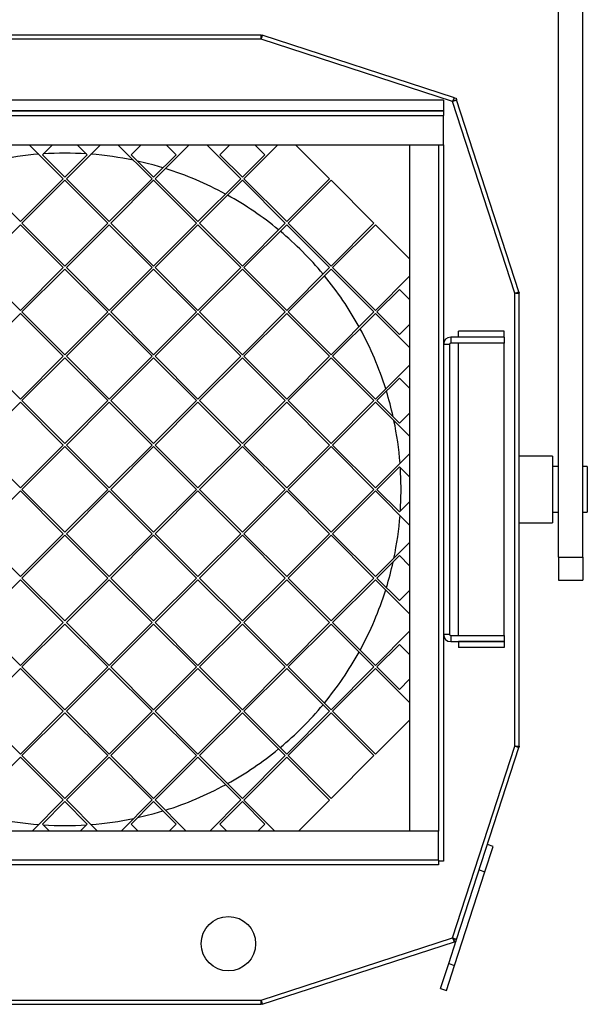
# Model space of a CAD drawing. Header units: millimetres. Extents: x 6 to 1085, y -668 to 515.
# Tile 7 of 9: x 217 to 404, y 7 to 332. Entities that reach past the tile are written whole.
import ezdxf

# ---------------------------------------------------------------- set-up
doc = ezdxf.new("R2010")
doc.units = ezdxf.units.MM

msp = doc.modelspace()

# ---------------------------------------------------------------- linework, layer by layer
at = {"color": 7, "linetype": 'Continuous', "lineweight": 25}
for p, q in [((394.47, 154.42), (394.47, 476.78)), ((402.47, 154.42), (402.47, 476.78)), ((296.26, 326.78), (166.67, 326.78)), ((296.24, 325.38), (166.69, 325.38)), ((359.51, 304.82), (296.24, 325.38)), ((296.26, 326.78), (296.47, 326.78)), ((296.26, 325.78), (296.26, 326.78)), ((296.36, 325.76), (296.66, 326.71)), ((296.47, 326.78), (296.66, 326.71)), ((360.08, 306.1), (296.66, 326.71)), ((359.77, 305.15), (360.08, 306.1)), ((360.08, 306.1), (360.62, 305.93)), ((360.62, 305.93), (360.8, 305.39)), ((356.47, 305.28), (106.47, 305.28)), ((356.47, 305.28), (106.47, 305.28)), ((356.47, 305.28), (356.47, 301.79)), ((380.07, 241.55), (359.51, 304.82)), ((359.84, 305.08), (360.8, 305.39)), ((381.4, 241.97), (360.8, 305.39)), ((356.47, 301.79), (106.47, 301.79)), ((106.47, 301.78), (356.47, 301.78)), ((106.47, 300.18), (356.47, 300.18)), ((356.47, 301.78), (356.47, 300.18)), ((356.47, 290.57), (356.47, 300.18)), ((106.47, 290.57), (356.47, 290.57)), ((230.96, 279.33), (219.71, 290.57)), ((227.36, 290.57), (224.04, 287.26)), ((243.22, 290.57), (231.97, 279.33)), ((238.89, 287.26), (235.57, 290.57)), ((260.26, 279.33), (249.01, 290.57)), ((256.66, 290.57), (253.34, 287.26)), ((272.52, 290.57), (261.27, 279.33)), ((268.19, 287.26), (264.87, 290.57)), ((289.56, 279.33), (278.31, 290.57)), ((285.96, 290.57), (282.64, 287.26)), ((301.82, 290.57), (290.57, 279.33)), ((297.49, 287.26), (294.18, 290.57)), ((318.86, 279.33), (307.61, 290.57)), ((345.27, 290.57), (345.27, 63.98)), ((356.47, 290.57), (356.47, 53.99)), ((224.04, 287.26), (231.47, 279.83)), ((231.47, 279.83), (238.89, 287.26)), ((253.34, 287.26), (260.77, 279.83)), ((260.77, 279.83), (268.19, 287.26)), ((282.64, 287.26), (290.07, 279.83)), ((290.07, 279.83), (297.49, 287.26)), ((216.82, 265.18), (202.67, 279.33)), ((230.96, 279.33), (216.82, 265.18)), ((231.47, 278.82), (217.32, 264.68)), ((231.47, 278.82), (245.61, 264.68)), ((231.97, 279.33), (246.12, 265.18)), ((246.12, 265.18), (260.26, 279.33)), ((260.77, 278.82), (246.62, 264.68)), ((274.91, 264.68), (260.77, 278.82)), ((261.27, 279.33), (275.42, 265.18)), ((275.42, 265.18), (289.56, 279.33)), ((290.07, 278.82), (275.92, 264.68)), ((304.21, 264.68), (290.07, 278.82)), ((290.57, 279.33), (304.72, 265.18)), ((304.72, 265.18), (318.86, 279.33)), ((319.37, 278.82), (305.22, 264.68)), ((333.51, 264.68), (319.37, 278.82)), ((202.67, 250.03), (216.82, 264.17)), ((216.82, 264.17), (230.96, 250.03)), ((217.32, 264.68), (231.47, 250.53)), ((245.61, 264.68), (231.47, 250.53)), ((246.12, 264.17), (231.97, 250.03)), ((260.26, 250.03), (246.12, 264.17)), ((246.62, 264.68), (260.77, 250.53)), ((260.77, 250.53), (274.91, 264.68)), ((275.42, 264.17), (261.27, 250.03)), ((289.56, 250.03), (275.42, 264.17)), ((275.92, 264.68), (290.07, 250.53)), ((290.07, 250.53), (304.21, 264.68)), ((304.72, 264.17), (290.57, 250.03)), ((318.86, 250.03), (304.72, 264.17)), ((305.22, 264.68), (319.37, 250.53)), ((319.37, 250.53), (333.51, 264.68)), ((334.02, 264.17), (319.87, 250.03)), ((345.27, 252.92), (334.02, 264.17)), ((216.82, 235.88), (202.67, 250.03)), ((230.96, 250.03), (216.82, 235.88)), ((231.47, 249.52), (217.32, 235.38)), ((231.47, 249.52), (245.61, 235.38)), ((231.97, 250.03), (246.12, 235.88)), ((246.12, 235.88), (260.26, 250.03)), ((260.77, 249.52), (246.62, 235.38)), ((274.91, 235.38), (260.77, 249.52)), ((261.27, 250.03), (275.42, 235.88)), ((275.42, 235.88), (289.56, 250.03)), ((290.07, 249.52), (275.92, 235.38)), ((304.21, 235.38), (290.07, 249.52)), ((290.57, 250.03), (304.72, 235.88)), ((304.72, 235.88), (318.86, 250.03)), ((319.37, 249.52), (305.22, 235.38)), ((333.51, 235.38), (319.37, 249.52)), ((319.87, 250.03), (334.02, 235.88)), ((334.02, 235.88), (345.27, 247.13)), ((341.95, 242.8), (334.52, 235.38)), ((345.27, 239.48), (341.95, 242.8)), ((380.07, 92), (380.07, 241.55)), ((380.45, 241.66), (381.4, 241.97)), ((380.47, 241.57), (381.47, 241.57)), ((381.4, 241.97), (381.47, 241.78)), ((381.47, 241.78), (381.47, 241.57)), ((381.47, 91.98), (381.47, 241.57)), ((202.67, 220.73), (216.82, 234.87)), ((216.82, 234.87), (230.96, 220.73)), ((217.32, 235.38), (231.47, 221.23)), ((245.61, 235.38), (231.47, 221.23)), ((246.12, 234.87), (231.97, 220.73)), ((260.26, 220.73), (246.12, 234.87)), ((246.62, 235.38), (260.77, 221.23)), ((260.77, 221.23), (274.91, 235.38)), ((275.42, 234.87), (261.27, 220.73)), ((289.56, 220.73), (275.42, 234.87)), ((275.92, 235.38), (290.07, 221.23)), ((290.07, 221.23), (304.21, 235.38)), ((304.72, 234.87), (290.57, 220.73)), ((318.86, 220.73), (304.72, 234.87)), ((305.22, 235.38), (319.37, 221.23)), ((319.37, 221.23), (333.51, 235.38)), ((334.02, 234.87), (319.87, 220.73)), ((345.27, 223.62), (334.02, 234.87)), ((334.52, 235.38), (341.95, 227.95)), ((341.95, 227.95), (345.27, 231.27)), ((376.47, 229.03), (361.47, 229.03)), ((361.47, 227.03), (361.47, 229.03)), ((376.47, 227.03), (376.47, 229.03)), ((358.47, 224.63), (356.47, 224.63)), ((358.47, 224.63), (358.47, 128.93)), ((358.87, 227.03), (358.87, 225.03)), ((376.47, 227.03), (358.87, 227.03)), ((376.47, 225.03), (358.87, 225.03)), ((376.47, 227.03), (361.47, 227.03)), ((361.47, 128.53), (361.47, 225.03)), ((376.47, 227.03), (376.47, 225.03)), ((376.47, 128.53), (376.47, 225.03)), ((216.82, 206.58), (202.67, 220.73)), ((230.96, 220.73), (216.82, 206.58)), ((231.47, 220.22), (217.32, 206.08)), ((231.47, 220.22), (245.61, 206.08)), ((231.97, 220.73), (246.12, 206.58)), ((246.12, 206.58), (260.26, 220.73)), ((260.77, 220.22), (246.62, 206.08)), ((274.91, 206.08), (260.77, 220.22)), ((261.27, 220.73), (275.42, 206.58)), ((275.42, 206.58), (289.56, 220.73)), ((290.07, 220.22), (275.92, 206.08)), ((304.21, 206.08), (290.07, 220.22)), ((290.57, 220.73), (304.72, 206.58)), ((304.72, 206.58), (318.86, 220.73)), ((319.37, 220.22), (305.22, 206.08)), ((333.51, 206.08), (319.37, 220.22)), ((319.87, 220.73), (334.02, 206.58)), ((334.02, 206.58), (345.27, 217.83)), ((341.95, 213.5), (334.52, 206.08)), ((345.27, 210.18), (341.95, 213.5)), ((202.67, 191.43), (216.82, 205.57)), ((216.82, 205.57), (230.96, 191.43)), ((217.32, 206.08), (231.47, 191.93)), ((245.61, 206.08), (231.47, 191.93)), ((246.12, 205.57), (231.97, 191.43)), ((260.26, 191.43), (246.12, 205.57)), ((246.62, 206.08), (260.77, 191.93)), ((260.77, 191.93), (274.91, 206.08)), ((275.42, 205.57), (261.27, 191.43)), ((289.56, 191.43), (275.42, 205.57)), ((275.92, 206.08), (290.07, 191.93)), ((290.07, 191.93), (304.21, 206.08)), ((304.72, 205.57), (290.57, 191.43)), ((318.86, 191.43), (304.72, 205.57)), ((305.22, 206.08), (319.37, 191.93)), ((319.37, 191.93), (333.51, 206.08)), ((334.02, 205.57), (319.87, 191.43)), ((345.27, 194.32), (334.02, 205.57)), ((334.52, 206.08), (341.95, 198.65)), ((341.95, 198.65), (345.27, 201.97)), ((216.82, 177.28), (202.67, 191.43)), ((230.96, 191.43), (216.82, 177.28)), ((231.47, 190.92), (217.32, 176.78)), ((231.47, 190.92), (245.61, 176.78)), ((231.97, 191.43), (246.12, 177.28)), ((246.12, 177.28), (260.26, 191.43)), ((246.62, 176.78), (260.77, 190.92)), ((260.77, 190.92), (274.91, 176.78)), ((261.27, 191.43), (275.42, 177.28)), ((275.42, 177.28), (289.56, 191.43)), ((275.92, 176.78), (290.07, 190.92)), ((290.07, 190.92), (304.21, 176.78)), ((290.57, 191.43), (304.72, 177.28)), ((304.72, 177.28), (318.86, 191.43)), ((305.22, 176.78), (319.37, 190.92)), ((319.37, 190.92), (333.51, 176.78)), ((319.87, 191.43), (334.02, 177.28)), ((334.02, 177.28), (345.27, 188.53)), ((392.47, 187.78), (381.47, 187.78)), ((392.47, 187.78), (392.47, 165.78)), ((341.95, 184.2), (334.52, 176.78)), ((345.27, 180.88), (341.95, 184.2)), ((394.47, 184.33), (392.47, 184.33)), ((403.97, 184.33), (402.47, 184.33)), ((403.97, 184.33), (403.97, 169.23)), ((216.82, 176.27), (202.67, 162.13)), ((230.96, 162.13), (216.82, 176.27)), ((231.47, 162.63), (217.32, 176.78)), ((231.47, 162.63), (245.61, 176.78)), ((231.97, 162.13), (246.12, 176.27)), ((246.12, 176.27), (260.26, 162.13)), ((246.62, 176.78), (260.77, 162.63)), ((260.77, 162.63), (274.91, 176.78)), ((261.27, 162.13), (275.42, 176.27)), ((275.42, 176.27), (289.56, 162.13)), ((275.92, 176.78), (290.07, 162.63)), ((290.07, 162.63), (304.21, 176.78)), ((290.57, 162.13), (304.72, 176.27)), ((304.72, 176.27), (318.86, 162.13)), ((305.22, 176.78), (319.37, 162.63)), ((319.37, 162.63), (333.51, 176.78)), ((319.87, 162.13), (334.02, 176.27)), ((345.27, 165.02), (334.02, 176.27)), ((334.52, 176.78), (341.95, 169.35)), ((341.95, 169.35), (345.27, 172.67)), ((392.47, 169.23), (394.47, 169.23)), ((402.47, 169.23), (403.97, 169.23)), ((381.47, 165.78), (392.47, 165.78)), ((202.67, 162.13), (216.82, 147.98)), ((216.82, 147.98), (230.96, 162.13)), ((217.32, 147.48), (231.47, 161.62)), ((245.61, 147.48), (231.47, 161.62)), ((246.12, 147.98), (231.97, 162.13)), ((260.26, 162.13), (246.12, 147.98)), ((246.62, 147.48), (260.77, 161.62)), ((260.77, 161.62), (274.91, 147.48)), ((275.42, 147.98), (261.27, 162.13)), ((289.56, 162.13), (275.42, 147.98)), ((275.92, 147.48), (290.07, 161.62)), ((290.07, 161.62), (304.21, 147.48)), ((304.72, 147.98), (290.57, 162.13)), ((318.86, 162.13), (304.72, 147.98)), ((305.22, 147.48), (319.37, 161.62)), ((319.37, 161.62), (333.51, 147.48)), ((334.02, 147.98), (319.87, 162.13)), ((334.02, 147.98), (345.27, 159.23)), ((341.95, 154.9), (334.52, 147.48)), ((345.27, 151.58), (341.95, 154.9)), ((394.47, 154.42), (402.47, 154.42)), ((394.47, 154.42), (394.47, 146.78)), ((402.47, 154.42), (402.47, 146.78)), ((216.82, 146.97), (202.67, 132.83)), ((230.96, 132.83), (216.82, 146.97)), ((231.47, 133.33), (217.32, 147.48)), ((231.47, 133.33), (245.61, 147.48)), ((231.97, 132.83), (246.12, 146.97)), ((246.12, 146.97), (260.26, 132.83)), ((260.77, 133.33), (246.62, 147.48)), ((274.91, 147.48), (260.77, 133.33)), ((261.27, 132.83), (275.42, 146.97)), ((275.42, 146.97), (289.56, 132.83)), ((290.07, 133.33), (275.92, 147.48)), ((304.21, 147.48), (290.07, 133.33)), ((290.57, 132.83), (304.72, 146.97)), ((304.72, 146.97), (318.86, 132.83)), ((319.37, 133.33), (305.22, 147.48)), ((333.51, 147.48), (319.37, 133.33)), ((319.87, 132.83), (334.02, 146.97)), ((345.27, 135.72), (334.02, 146.97)), ((334.52, 147.48), (341.95, 140.05)), ((394.47, 146.78), (402.47, 146.78)), ((341.95, 140.05), (345.27, 143.37)), ((202.67, 132.83), (216.82, 118.68)), ((216.82, 118.68), (230.96, 132.83)), ((217.32, 118.18), (231.47, 132.32)), ((245.61, 118.18), (231.47, 132.32)), ((246.12, 118.68), (231.97, 132.83)), ((260.26, 132.83), (246.12, 118.68)), ((246.62, 118.18), (260.77, 132.32)), ((260.77, 132.32), (274.91, 118.18)), ((275.42, 118.68), (261.27, 132.83)), ((289.56, 132.83), (275.42, 118.68)), ((275.92, 118.18), (290.07, 132.32)), ((290.07, 132.32), (304.21, 118.18)), ((304.72, 118.68), (290.57, 132.83)), ((318.86, 132.83), (304.72, 118.68)), ((305.22, 118.18), (319.37, 132.32)), ((319.37, 132.32), (333.51, 118.18)), ((334.02, 118.68), (319.87, 132.83)), ((334.02, 118.68), (345.27, 129.93)), ((356.47, 128.93), (358.47, 128.93)), ((358.87, 128.53), (358.87, 126.53)), ((358.87, 128.53), (376.47, 128.53)), ((376.47, 128.53), (376.47, 126.53)), ((341.95, 125.6), (334.52, 118.17)), ((345.27, 122.28), (341.95, 125.6)), ((358.87, 126.53), (376.47, 126.53)), ((376.47, 126.53), (361.47, 126.53)), ((361.47, 126.53), (361.47, 124.53)), ((376.47, 124.53), (361.47, 124.53)), ((376.47, 126.53), (376.47, 124.53)), ((216.82, 117.67), (202.67, 103.53)), ((230.96, 103.53), (216.82, 117.67)), ((231.47, 104.03), (217.32, 118.18)), ((231.47, 104.03), (245.61, 118.18)), ((231.97, 103.53), (246.12, 117.67)), ((246.12, 117.67), (260.26, 103.53)), ((260.77, 104.03), (246.62, 118.18)), ((274.91, 118.18), (260.77, 104.03)), ((261.27, 103.53), (275.42, 117.67)), ((275.42, 117.67), (289.56, 103.53)), ((290.07, 104.03), (275.92, 118.18)), ((304.21, 118.18), (290.07, 104.03)), ((290.57, 103.53), (304.72, 117.67)), ((304.72, 117.67), (318.86, 103.53)), ((319.37, 104.03), (305.22, 118.18)), ((333.51, 118.18), (319.37, 104.03)), ((334.02, 117.67), (319.87, 103.52)), ((345.27, 106.42), (334.02, 117.67)), ((334.52, 118.17), (341.95, 110.75)), ((341.95, 110.75), (345.27, 114.07)), ((202.67, 103.53), (216.82, 89.38)), ((216.82, 89.38), (230.96, 103.53)), ((217.32, 88.88), (231.47, 103.02)), ((245.61, 88.88), (231.47, 103.02)), ((246.12, 89.38), (231.97, 103.53)), ((260.26, 103.53), (246.12, 89.38)), ((246.62, 88.88), (260.77, 103.02)), ((260.77, 103.02), (274.91, 88.88)), ((275.42, 89.38), (261.27, 103.53)), ((289.56, 103.53), (275.42, 89.38)), ((275.92, 88.88), (290.07, 103.02)), ((290.07, 103.02), (304.21, 88.88)), ((304.72, 89.38), (290.57, 103.53)), ((318.86, 103.53), (304.72, 89.38)), ((319.37, 103.02), (305.22, 88.87)), ((333.51, 88.87), (319.37, 103.02)), ((319.87, 103.52), (334.02, 89.38)), ((334.02, 89.38), (345.27, 100.63)), ((359.51, 28.73), (380.07, 92)), ((360.8, 28.16), (381.4, 91.58)), ((380.45, 91.89), (381.4, 91.58)), ((380.47, 91.98), (381.47, 91.98)), ((381.47, 91.78), (381.4, 91.58)), ((381.47, 91.98), (381.47, 91.78)), ((216.82, 88.37), (202.67, 74.23)), ((230.96, 74.23), (216.82, 88.37)), ((231.47, 74.73), (217.32, 88.88)), ((231.47, 74.73), (245.61, 88.88)), ((231.97, 74.23), (246.12, 88.37)), ((246.12, 88.37), (260.26, 74.23)), ((260.77, 74.73), (246.62, 88.88)), ((274.91, 88.88), (260.77, 74.73)), ((261.27, 74.23), (275.42, 88.37)), ((275.42, 88.37), (289.56, 74.23)), ((290.07, 74.73), (275.92, 88.88)), ((304.21, 88.88), (290.07, 74.73)), ((304.72, 88.37), (290.57, 74.22)), ((318.86, 74.22), (304.72, 88.37)), ((305.22, 88.87), (319.37, 74.73)), ((319.37, 74.73), (333.51, 88.87)), ((220.71, 63.98), (230.96, 74.23)), ((231.47, 73.72), (224.04, 66.29)), ((238.89, 66.29), (231.47, 73.72)), ((231.97, 74.23), (242.22, 63.98)), ((250.01, 63.98), (260.26, 74.23)), ((260.77, 73.72), (253.34, 66.29)), ((268.19, 66.29), (260.77, 73.72)), ((261.27, 74.23), (271.52, 63.98)), ((279.31, 63.98), (289.56, 74.23)), ((290.07, 73.72), (282.64, 66.29)), ((297.49, 66.29), (290.07, 73.72)), ((290.57, 74.22), (300.82, 63.98)), ((308.61, 63.98), (318.86, 74.22)), ((224.04, 66.29), (226.36, 63.98)), ((236.57, 63.98), (238.89, 66.29)), ((253.34, 66.29), (255.66, 63.98)), ((265.87, 63.98), (268.19, 66.29)), ((282.64, 66.29), (284.96, 63.98)), ((295.18, 63.98), (297.49, 66.29)), ((354.87, 63.98), (108.07, 63.98)), ((354.87, 54.38), (354.87, 63.98)), ((370.17, 50.55), (372.88, 58.87)), ((372.88, 58.87), (370.98, 59.49)), ((354.87, 54.38), (108.07, 54.38)), ((354.87, 52.78), (108.07, 52.78)), ((354.87, 54.38), (354.87, 52.78)), ((356.47, 53.99), (354.87, 53.99)), ((360.13, 19.64), (370.17, 50.55)), ((368.27, 51.17), (370.17, 50.55)), ((296.24, 8.18), (359.51, 28.73)), ((296.66, 6.84), (360.08, 27.45)), ((358.23, 20.26), (360.8, 28.16)), ((359.77, 28.4), (360.08, 27.45)), ((359.84, 28.47), (360.8, 28.16)), ((360.62, 27.62), (360.08, 27.45)), ((355.52, 11.94), (358.23, 20.26)), ((357.43, 11.32), (360.13, 19.64)), ((358.23, 20.26), (360.13, 19.64)), ((355.52, 11.94), (357.43, 11.32)), ((166.67, 6.78), (296.26, 6.78)), ((166.69, 8.18), (296.24, 8.18)), ((296.26, 7.78), (296.26, 6.78)), ((296.47, 6.78), (296.26, 6.78)), ((296.36, 7.79), (296.66, 6.84)), ((296.66, 6.84), (296.47, 6.78))]:
    msp.add_line(p, q, dxfattribs=at)
at = {"color": 8, "linetype": 'Continuous', "lineweight": 25}
msp.add_line((354.87, 290.57), (354.87, 63.98), dxfattribs=at)
at = {"color": 7, "linetype": 'Continuous', "lineweight": 25, "flags": 128}
for points in [[(296.25, 325.71), (296.27, 325.7), (296.32, 325.68)], [(263.87, 282.94), (260.95, 283.79), (255.44, 285.15)], [(380.37, 241.64), (380.39, 241.58), (380.4, 241.57)], [(342.47, 176.78), (342.29, 183.05), (342.24, 183.91)], [(342.24, 169.64), (342.29, 170.5), (342.47, 176.78)], [(380.4, 91.99), (380.39, 91.97), (380.37, 91.92)], [(255.44, 68.4), (260.95, 69.76), (263.87, 70.61)], [(359.78, 28.58), (359.72, 28.52), (359.68, 28.47)], [(296.34, 7.88), (296.27, 7.85), (296.26, 7.85)]]:
    msp.add_lwpolyline(points, dxfattribs=at)
at = {"color": 7, "linetype": 'Continuous', "lineweight": 25}
msp.add_circle((285.47, 26.78), 9, dxfattribs=at)
for centre, radius, start, end in [((358.87, 304.18), 1.2, 37.1397, 49.0433), ((231.47, 176.78), 111, 94.4552, 101.7925), ((231.47, 176.78), 111, 86.3136, 93.6864), ((231.47, 176.78), 111, 78.2075, 85.5448), ((231.47, 176.78), 111, 61.452, 72.6062), ((231.47, 176.78), 111, 50.5411, 61.0658), ((231.47, 176.78), 111, 39.8312, 50.1688), ((231.47, 176.78), 111, 28.9342, 39.4589), ((231.47, 176.78), 111, 17.3938, 28.548), ((358.87, 224.63), 2.4, 90, 180), ((358.87, 224.63), 0.4, 90, 180), ((231.47, 176.78), 111, 12.4757, 16.9747), ((231.47, 176.78), 111, 4.4552, 11.7925), ((231.47, 176.78), 111, 348.2075, 355.5448), ((231.47, 176.78), 111, 343.0253, 347.5243), ((231.47, 176.78), 111, 331.452, 342.6062), ((358.87, 128.93), 2.4, 180, 270), ((358.87, 128.93), 0.4, 180, 270), ((231.47, 176.78), 111, 320.5411, 331.0658), ((231.47, 176.78), 111, 309.8312, 320.1688), ((231.47, 176.78), 111, 298.9342, 309.4589), ((231.47, 176.78), 111, 287.3938, 298.548), ((231.47, 176.78), 111, 258.2075, 265.5448), ((231.47, 176.78), 111, 266.3136, 273.6864), ((231.47, 176.78), 111, 274.4552, 281.7925)]:
    msp.add_arc(centre, radius, start, end, dxfattribs=at)
for points in [[(296.24, 325.38), (296.25, 325.56), (296.25, 325.74), (296.25, 326.08), (296.25, 326.24), (296.25, 326.49), (296.25, 326.6), (296.25, 326.74), (296.26, 326.78), (296.26, 326.78)], [(296.66, 326.71), (296.67, 326.71), (296.66, 326.68), (296.61, 326.54), (296.58, 326.44), (296.5, 326.19), (296.46, 326.05), (296.36, 325.72), (296.3, 325.55), (296.24, 325.38)], [(296.24, 325.38), (296.25, 325.43), (296.25, 325.48), (296.25, 325.58), (296.25, 325.62), (296.25, 325.69), (296.25, 325.72), (296.25, 325.76), (296.26, 325.78), (296.26, 325.78)], [(296.36, 325.76), (296.36, 325.76), (296.35, 325.75), (296.34, 325.71), (296.34, 325.68), (296.32, 325.61), (296.3, 325.57), (296.27, 325.48), (296.26, 325.43), (296.24, 325.38)], [(359.51, 304.82), (359.58, 304.99), (359.65, 305.16), (359.77, 305.47), (359.83, 305.62), (359.94, 305.86), (359.98, 305.95), (360.05, 306.08), (360.07, 306.11), (360.08, 306.1)], [(360.8, 305.39), (360.8, 305.38), (360.77, 305.36), (360.64, 305.29), (360.55, 305.25), (360.31, 305.14), (360.16, 305.08), (359.85, 304.96), (359.68, 304.89), (359.51, 304.82)], [(359.51, 304.82), (359.54, 304.86), (359.57, 304.91), (359.62, 305), (359.64, 305.03), (359.69, 305.1), (359.71, 305.12), (359.75, 305.15), (359.76, 305.16), (359.77, 305.15)], [(359.84, 305.08), (359.85, 305.07), (359.84, 305.06), (359.81, 305.02), (359.79, 305), (359.72, 304.95), (359.69, 304.93), (359.6, 304.87), (359.56, 304.85), (359.51, 304.82)], [(380.07, 241.55), (380.24, 241.61), (380.42, 241.66), (380.74, 241.77), (380.89, 241.81), (381.13, 241.89), (381.23, 241.92), (381.37, 241.96), (381.4, 241.97), (381.4, 241.97)], [(380.07, 241.55), (380.12, 241.57), (380.17, 241.58), (380.26, 241.61), (380.3, 241.62), (380.37, 241.65), (380.4, 241.65), (380.44, 241.66), (380.45, 241.67), (380.45, 241.66)], [(381.47, 241.57), (381.47, 241.56), (381.43, 241.56), (381.29, 241.56), (381.19, 241.56), (380.93, 241.56), (380.77, 241.56), (380.43, 241.56), (380.25, 241.55), (380.07, 241.55)], [(380.47, 241.57), (380.47, 241.56), (380.46, 241.56), (380.42, 241.56), (380.39, 241.56), (380.31, 241.56), (380.27, 241.56), (380.17, 241.56), (380.12, 241.55), (380.07, 241.55)], [(381.4, 91.58), (381.4, 91.58), (381.37, 91.59), (381.23, 91.63), (381.13, 91.66), (380.89, 91.74), (380.74, 91.78), (380.42, 91.89), (380.24, 91.94), (380.07, 92)], [(380.45, 91.89), (380.45, 91.88), (380.44, 91.89), (380.4, 91.9), (380.37, 91.9), (380.3, 91.93), (380.26, 91.94), (380.17, 91.97), (380.12, 91.98), (380.07, 92)], [(380.07, 92), (380.25, 92), (380.43, 91.99), (380.77, 91.99), (380.93, 91.99), (381.19, 91.99), (381.29, 91.99), (381.43, 91.99), (381.47, 91.99), (381.47, 91.98)], [(380.07, 92), (380.12, 92), (380.17, 91.99), (380.27, 91.99), (380.31, 91.99), (380.39, 91.99), (380.42, 91.99), (380.46, 91.99), (380.47, 91.99), (380.47, 91.98)], [(360.08, 27.45), (360.07, 27.44), (360.05, 27.47), (359.98, 27.6), (359.94, 27.69), (359.83, 27.93), (359.77, 28.08), (359.65, 28.39), (359.58, 28.56), (359.51, 28.73)], [(359.77, 28.4), (359.76, 28.39), (359.75, 28.4), (359.71, 28.43), (359.69, 28.45), (359.64, 28.52), (359.62, 28.55), (359.57, 28.64), (359.54, 28.69), (359.51, 28.73)], [(359.51, 28.73), (359.68, 28.66), (359.85, 28.59), (360.16, 28.47), (360.31, 28.41), (360.55, 28.3), (360.64, 28.26), (360.77, 28.19), (360.8, 28.17), (360.8, 28.16)], [(359.51, 28.73), (359.56, 28.7), (359.6, 28.68), (359.69, 28.62), (359.72, 28.6), (359.79, 28.55), (359.81, 28.53), (359.84, 28.49), (359.85, 28.48), (359.84, 28.47)], [(296.26, 6.78), (296.26, 6.78), (296.25, 6.81), (296.25, 6.95), (296.25, 7.06), (296.25, 7.31), (296.25, 7.47), (296.25, 7.81), (296.25, 7.99), (296.24, 8.18)], [(296.24, 8.18), (296.3, 8), (296.36, 7.83), (296.46, 7.5), (296.5, 7.36), (296.58, 7.11), (296.61, 7.01), (296.66, 6.87), (296.67, 6.84), (296.66, 6.84)], [(296.24, 8.18), (296.26, 8.12), (296.27, 8.07), (296.3, 7.98), (296.32, 7.94), (296.34, 7.87), (296.34, 7.84), (296.35, 7.8), (296.36, 7.79), (296.36, 7.79)], [(296.26, 7.78), (296.26, 7.78), (296.25, 7.79), (296.25, 7.83), (296.25, 7.86), (296.25, 7.93), (296.25, 7.97), (296.25, 8.07), (296.25, 8.12), (296.24, 8.18)]]:
    msp.add_open_spline(points, degree=3, knots=[0, 0, 0, 0, 0.25, 0.25, 0.5, 0.5, 0.75, 0.75, 1, 1, 1, 1], dxfattribs=at)

doc.saveas('drawing.dxf')
